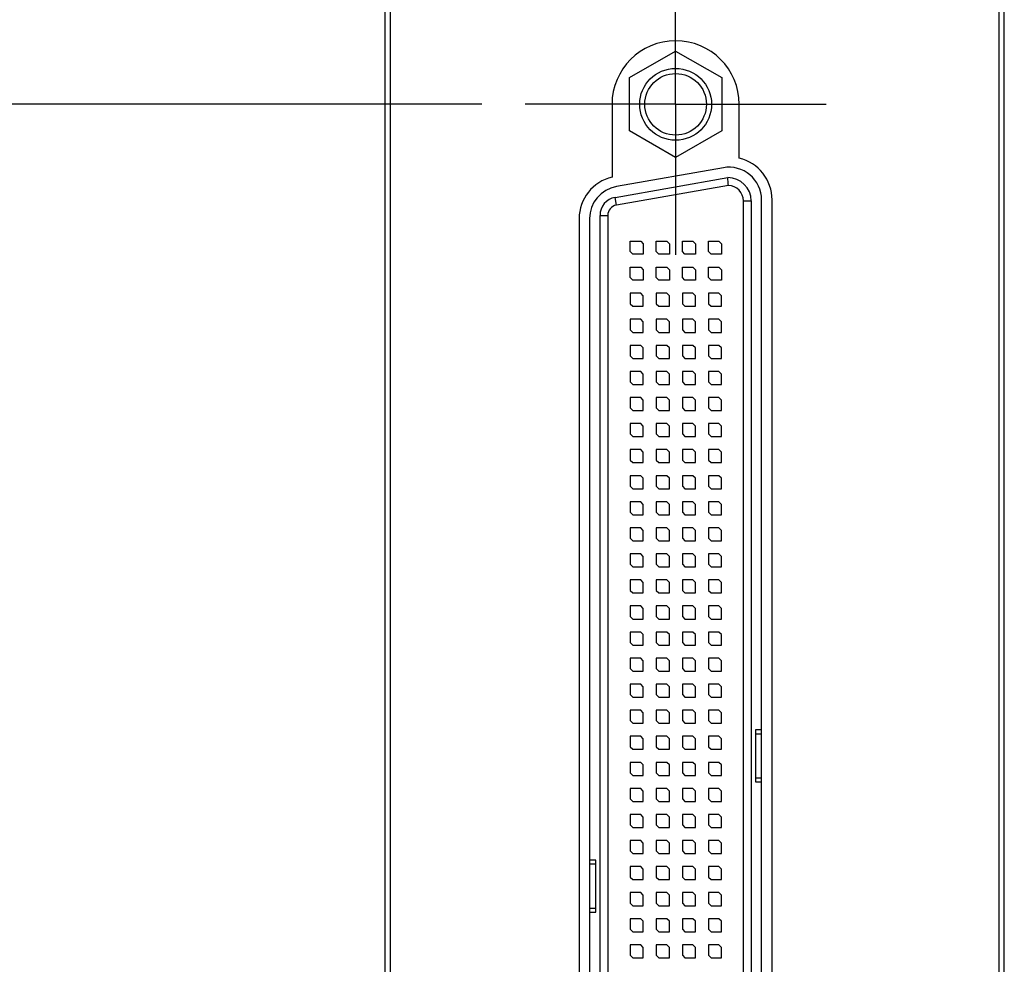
# Model space of a CAD drawing. Header units: inches. Extents: x 0.2 to 16.8, y 0.1 to 10.8.
# Tile 5 of 16: x 3.2 to 4.6, y 5.3 to 6.6. Entities that reach past the tile are written whole.
import ezdxf

# ---------------------------------------------------------------- set-up
doc = ezdxf.new("R2010")
doc.units = ezdxf.units.IN
doc.header["$LTSCALE"] = 0.935
doc.header["$MEASUREMENT"] = 0
doc.linetypes.add('CENTER', pattern=[0.6, 0.375, -0.075, 0.075, -0.075])
doc.layers.get('0').update_dxf_attribs({"linetype": 'CONTINUOUS'})
doc.layers.add('DEFAULT_1', color=7, linetype='CENTER')
doc.layers.add('DIMENSIONS', color=7, linetype='CONTINUOUS')
doc.styles.get("Standard").update_dxf_attribs({"font": 'txt', "width": 0.8})
doc.dimstyles.new('DIMSTYLE_1', dxfattribs={"dimtxt": 0.125, "dimasz": 0.18, "dimexe": 0.18, "dimexo": 0.0625, "dimgap": 0.09, "dimtad": 0, "dimtih": 1, "dimtoh": 1, "dimdec": 3, "dimlfac": 1.333333, "dimzin": 4, "dimdsep": 46, "dimtxsty": 'STANDARD', "dimblk": '_FILLED', "dimblk1": '_FILLED', "dimblk2": '_FILLED', "dimcen": 0.09, "dimadec": 0, "dimazin": 0, "dimtp": 0.005, "dimtm": 0.005, "dimtfac": 1, "dimtdec": 3, "dimtofl": 0, "dimtmove": 0, "dimatfit": 3, "dimldrblk": '_FILLED', "dimfxl": 1, "dimtolj": 1, "dimtzin": 4, "dimarcsym": 0})

# ---------------------------------------------------------------- blocks, each defined once
blk = doc.blocks.new('*D0')
at = {"layer": 'DIMENSIONS', "color": 2, "linetype": 'CONTINUOUS'}
blk.add_line((3.8496, 6.5186), (3.023, 6.5186), dxfattribs=at)
at = {"layer": 'DIMENSIONS', "color": 2, "linetype": 'CONTINUOUS', "width": 0.8}
for s, p in [('[', (2.2605, 6.4561)), (']', (2.8605, 6.4561)), ('1.856', (1.6355, 6.4561)), ('47.14', (2.3605, 6.4561)), ('-', (1.5355, 6.4561))]:
    blk.add_text(s, height=0.125, dxfattribs=at).set_placement(p)
blk = doc.blocks.new('_FILLED')
at = {"color": 0, "linetype": 'BYBLOCK'}
blk.add_solid([(0, 0), (-1, 0.1736), (-1, -0.1736)], dxfattribs=at)
blk = doc.blocks.new('*D2')
at = {"layer": 'DIMENSIONS', "color": 2, "linetype": 'CONTINUOUS'}
blk.add_line((3.8496, 4.2686), (2.9962, 4.2686), dxfattribs=at)
at = {"layer": 'DIMENSIONS', "color": 2, "linetype": 'CONTINUOUS', "width": 0.8}
for s, p in [('[', (2.1337, 4.2061)), (']', (2.8337, 4.2061)), ('4.856', (1.5087, 4.2061)), ('123.34', (2.2337, 4.2061)), ('-', (1.4087, 4.2061))]:
    blk.add_text(s, height=0.125, dxfattribs=at).set_placement(p)
blk = doc.blocks.new('*D3')
at = {"layer": 'DIMENSIONS', "color": 2, "linetype": 'CONTINUOUS'}
blk.add_line((3.691, 2.9822), (3.0195, 2.9822), dxfattribs=at)
at = {"layer": 'DIMENSIONS', "color": 2, "linetype": 'CONTINUOUS', "width": 0.8}
for s, p in [('2X -', (1.232, 2.9197)), ('6.571', (1.632, 2.9197)), ('[', (2.257, 2.9197)), ('166.9', (2.357, 2.9197)), (']', (2.857, 2.9197))]:
    blk.add_text(s, height=0.125, dxfattribs=at).set_placement(p)

msp = doc.modelspace()

# ---------------------------------------------------------------- linework, layer by layer
at = {"color": 7, "linetype": 'CONTINUOUS'}
for p, q in [((3.71048, 8.00124), (3.71048, 2.89224)), ((3.71798, 7.99224), (3.71798, 2.89974)), ((4.59398, 2.89974), (4.59398, 7.99224)), ((4.60148, 2.89224), (4.60148, 8.00124)), ((4.06217, 6.55692), (4.1286, 6.59528)), ((4.1286, 6.59528), (4.19504, 6.55692)), ((4.06217, 6.48021), (4.06217, 6.55692)), ((4.19504, 6.55692), (4.19504, 6.48021)), ((4.0371, 6.51857), (4.0371, 6.41387)), ((4.2201, 6.44099), (4.2201, 6.51857)), ((4.1286, 6.44185), (4.06217, 6.48021)), ((4.19504, 6.48021), (4.1286, 6.44185)), ((4.19734, 6.42732), (4.04359, 6.40021)), ((4.04154, 6.38462), (4.2036, 6.41319)), ((4.23735, 6.37944), (4.23735, 4.40769)), ((4.25235, 4.40598), (4.25235, 6.38115)), ((4.26735, 4.40597), (4.26735, 6.38116)), ((3.98985, 6.35404), (3.98985, 4.43309)), ((4.00485, 6.35404), (4.00485, 4.43309)), ((4.01985, 4.42837), (4.01985, 6.35876)), ((4.06335, 6.30669), (4.06335, 6.32169)), ((4.06335, 6.32169), (4.07835, 6.32169)), ((4.07835, 6.32169), (4.0821, 6.31794)), ((4.0821, 6.31794), (4.0821, 6.30294)), ((4.10085, 6.30669), (4.10085, 6.32169)), ((4.10085, 6.32169), (4.11585, 6.32169)), ((4.11585, 6.32169), (4.1196, 6.31794)), ((4.1196, 6.31794), (4.1196, 6.30294)), ((4.13835, 6.30669), (4.13835, 6.32169)), ((4.13835, 6.32169), (4.15335, 6.32169)), ((4.15335, 6.32169), (4.1571, 6.31794)), ((4.1571, 6.31794), (4.1571, 6.30294)), ((4.17585, 6.30669), (4.17585, 6.32169)), ((4.17585, 6.32169), (4.19085, 6.32169)), ((4.19085, 6.32169), (4.1946, 6.31794)), ((4.1946, 6.31794), (4.1946, 6.30294)), ((4.0671, 6.30294), (4.06335, 6.30669)), ((4.1046, 6.30294), (4.10085, 6.30669)), ((4.1421, 6.30294), (4.13835, 6.30669)), ((4.1796, 6.30294), (4.17585, 6.30669)), ((4.0821, 6.30294), (4.0671, 6.30294)), ((4.1196, 6.30294), (4.1046, 6.30294)), ((4.1571, 6.30294), (4.1421, 6.30294)), ((4.1946, 6.30294), (4.1796, 6.30294)), ((4.06335, 6.26919), (4.06335, 6.28419)), ((4.06335, 6.28419), (4.07835, 6.28419)), ((4.07835, 6.28419), (4.0821, 6.28044)), ((4.0821, 6.28044), (4.0821, 6.26544)), ((4.10085, 6.26919), (4.10085, 6.28419)), ((4.10085, 6.28419), (4.11585, 6.28419)), ((4.11585, 6.28419), (4.1196, 6.28044)), ((4.1196, 6.28044), (4.1196, 6.26544)), ((4.13835, 6.26919), (4.13835, 6.28419)), ((4.13835, 6.28419), (4.15335, 6.28419)), ((4.15335, 6.28419), (4.1571, 6.28044)), ((4.1571, 6.28044), (4.1571, 6.26544)), ((4.17585, 6.26919), (4.17585, 6.28419)), ((4.17585, 6.28419), (4.19085, 6.28419)), ((4.19085, 6.28419), (4.1946, 6.28044)), ((4.1946, 6.28044), (4.1946, 6.26544)), ((4.0671, 6.26544), (4.06335, 6.26919)), ((4.0821, 6.26544), (4.0671, 6.26544)), ((4.1046, 6.26544), (4.10085, 6.26919)), ((4.1196, 6.26544), (4.1046, 6.26544)), ((4.1421, 6.26544), (4.13835, 6.26919)), ((4.1571, 6.26544), (4.1421, 6.26544)), ((4.1796, 6.26544), (4.17585, 6.26919)), ((4.1946, 6.26544), (4.1796, 6.26544)), ((4.06335, 6.24669), (4.06335, 6.23169)), ((4.07835, 6.24669), (4.06335, 6.24669)), ((4.0821, 6.24294), (4.07835, 6.24669)), ((4.0821, 6.22794), (4.0821, 6.24294)), ((4.10085, 6.24669), (4.10085, 6.23169)), ((4.11585, 6.24669), (4.10085, 6.24669)), ((4.1196, 6.24294), (4.11585, 6.24669)), ((4.1196, 6.22794), (4.1196, 6.24294)), ((4.13835, 6.24669), (4.13835, 6.23169)), ((4.15335, 6.24669), (4.13835, 6.24669)), ((4.1571, 6.24294), (4.15335, 6.24669)), ((4.1571, 6.22794), (4.1571, 6.24294)), ((4.17585, 6.24669), (4.17585, 6.23169)), ((4.19085, 6.24669), (4.17585, 6.24669)), ((4.1946, 6.24294), (4.19085, 6.24669)), ((4.1946, 6.22794), (4.1946, 6.24294)), ((4.06335, 6.23169), (4.0671, 6.22794)), ((4.0671, 6.22794), (4.0821, 6.22794)), ((4.10085, 6.23169), (4.1046, 6.22794)), ((4.1046, 6.22794), (4.1196, 6.22794)), ((4.13835, 6.23169), (4.1421, 6.22794)), ((4.1421, 6.22794), (4.1571, 6.22794)), ((4.17585, 6.23169), (4.1796, 6.22794)), ((4.1796, 6.22794), (4.1946, 6.22794)), ((4.06335, 6.20919), (4.06335, 6.19419)), ((4.07835, 6.20919), (4.06335, 6.20919)), ((4.0821, 6.20544), (4.07835, 6.20919)), ((4.0821, 6.19044), (4.0821, 6.20544)), ((4.10085, 6.20919), (4.10085, 6.19419)), ((4.11585, 6.20919), (4.10085, 6.20919)), ((4.1196, 6.20544), (4.11585, 6.20919)), ((4.1196, 6.19044), (4.1196, 6.20544)), ((4.13835, 6.20919), (4.13835, 6.19419)), ((4.15335, 6.20919), (4.13835, 6.20919)), ((4.1571, 6.20544), (4.15335, 6.20919)), ((4.1571, 6.19044), (4.1571, 6.20544)), ((4.17585, 6.20919), (4.17585, 6.19419)), ((4.19085, 6.20919), (4.17585, 6.20919)), ((4.1946, 6.20544), (4.19085, 6.20919)), ((4.1946, 6.19044), (4.1946, 6.20544)), ((4.06335, 6.19419), (4.0671, 6.19044)), ((4.0671, 6.19044), (4.0821, 6.19044)), ((4.10085, 6.19419), (4.1046, 6.19044)), ((4.1046, 6.19044), (4.1196, 6.19044)), ((4.13835, 6.19419), (4.1421, 6.19044)), ((4.1421, 6.19044), (4.1571, 6.19044)), ((4.17585, 6.19419), (4.1796, 6.19044)), ((4.1796, 6.19044), (4.1946, 6.19044)), ((4.06335, 6.17169), (4.06335, 6.15669)), ((4.07835, 6.17169), (4.06335, 6.17169)), ((4.0821, 6.16794), (4.07835, 6.17169)), ((4.0821, 6.15294), (4.0821, 6.16794)), ((4.10085, 6.17169), (4.10085, 6.15669)), ((4.11585, 6.17169), (4.10085, 6.17169)), ((4.1196, 6.16794), (4.11585, 6.17169)), ((4.1196, 6.15294), (4.1196, 6.16794)), ((4.13835, 6.17169), (4.13835, 6.15669)), ((4.15335, 6.17169), (4.13835, 6.17169)), ((4.1571, 6.16794), (4.15335, 6.17169)), ((4.1571, 6.15294), (4.1571, 6.16794)), ((4.17585, 6.17169), (4.17585, 6.15669)), ((4.19085, 6.17169), (4.17585, 6.17169)), ((4.1946, 6.16794), (4.19085, 6.17169)), ((4.1946, 6.15294), (4.1946, 6.16794)), ((4.06335, 6.15669), (4.0671, 6.15294)), ((4.0671, 6.15294), (4.0821, 6.15294)), ((4.10085, 6.15669), (4.1046, 6.15294)), ((4.1046, 6.15294), (4.1196, 6.15294)), ((4.13835, 6.15669), (4.1421, 6.15294)), ((4.1421, 6.15294), (4.1571, 6.15294)), ((4.17585, 6.15669), (4.1796, 6.15294)), ((4.1796, 6.15294), (4.1946, 6.15294)), ((4.06335, 6.13419), (4.06335, 6.11919)), ((4.07835, 6.13419), (4.06335, 6.13419)), ((4.0821, 6.13044), (4.07835, 6.13419)), ((4.10085, 6.13419), (4.10085, 6.11919)), ((4.11585, 6.13419), (4.10085, 6.13419)), ((4.1196, 6.13044), (4.11585, 6.13419)), ((4.13835, 6.13419), (4.13835, 6.11919)), ((4.15335, 6.13419), (4.13835, 6.13419)), ((4.1571, 6.13044), (4.15335, 6.13419)), ((4.17585, 6.13419), (4.17585, 6.11919)), ((4.19085, 6.13419), (4.17585, 6.13419)), ((4.1946, 6.13044), (4.19085, 6.13419)), ((4.0821, 6.11544), (4.0821, 6.13044)), ((4.1196, 6.11544), (4.1196, 6.13044)), ((4.1571, 6.11544), (4.1571, 6.13044)), ((4.1946, 6.11544), (4.1946, 6.13044)), ((4.06335, 6.11919), (4.0671, 6.11544)), ((4.0671, 6.11544), (4.0821, 6.11544)), ((4.10085, 6.11919), (4.1046, 6.11544)), ((4.1046, 6.11544), (4.1196, 6.11544)), ((4.13835, 6.11919), (4.1421, 6.11544)), ((4.1421, 6.11544), (4.1571, 6.11544)), ((4.17585, 6.11919), (4.1796, 6.11544)), ((4.1796, 6.11544), (4.1946, 6.11544)), ((4.06335, 6.09669), (4.06335, 6.08169)), ((4.07835, 6.09669), (4.06335, 6.09669)), ((4.0821, 6.09294), (4.07835, 6.09669)), ((4.0821, 6.07794), (4.0821, 6.09294)), ((4.10085, 6.09669), (4.10085, 6.08169)), ((4.11585, 6.09669), (4.10085, 6.09669)), ((4.1196, 6.09294), (4.11585, 6.09669)), ((4.1196, 6.07794), (4.1196, 6.09294)), ((4.13835, 6.09669), (4.13835, 6.08169)), ((4.15335, 6.09669), (4.13835, 6.09669)), ((4.1571, 6.09294), (4.15335, 6.09669)), ((4.1571, 6.07794), (4.1571, 6.09294)), ((4.17585, 6.09669), (4.17585, 6.08169)), ((4.19085, 6.09669), (4.17585, 6.09669)), ((4.1946, 6.09294), (4.19085, 6.09669)), ((4.1946, 6.07794), (4.1946, 6.09294)), ((4.06335, 6.08169), (4.0671, 6.07794)), ((4.0671, 6.07794), (4.0821, 6.07794)), ((4.10085, 6.08169), (4.1046, 6.07794)), ((4.1046, 6.07794), (4.1196, 6.07794)), ((4.13835, 6.08169), (4.1421, 6.07794)), ((4.1421, 6.07794), (4.1571, 6.07794)), ((4.17585, 6.08169), (4.1796, 6.07794)), ((4.1796, 6.07794), (4.1946, 6.07794)), ((4.06335, 6.05919), (4.06335, 6.04419)), ((4.07835, 6.05919), (4.06335, 6.05919)), ((4.0821, 6.05544), (4.07835, 6.05919)), ((4.0821, 6.04044), (4.0821, 6.05544)), ((4.10085, 6.05919), (4.10085, 6.04419)), ((4.11585, 6.05919), (4.10085, 6.05919)), ((4.1196, 6.05544), (4.11585, 6.05919)), ((4.1196, 6.04044), (4.1196, 6.05544)), ((4.13835, 6.05919), (4.13835, 6.04419)), ((4.15335, 6.05919), (4.13835, 6.05919)), ((4.1571, 6.05544), (4.15335, 6.05919)), ((4.1571, 6.04044), (4.1571, 6.05544)), ((4.17585, 6.05919), (4.17585, 6.04419)), ((4.19085, 6.05919), (4.17585, 6.05919)), ((4.1946, 6.05544), (4.19085, 6.05919)), ((4.1946, 6.04044), (4.1946, 6.05544)), ((4.06335, 6.04419), (4.0671, 6.04044)), ((4.0671, 6.04044), (4.0821, 6.04044)), ((4.10085, 6.04419), (4.1046, 6.04044)), ((4.1046, 6.04044), (4.1196, 6.04044)), ((4.13835, 6.04419), (4.1421, 6.04044)), ((4.1421, 6.04044), (4.1571, 6.04044)), ((4.17585, 6.04419), (4.1796, 6.04044)), ((4.1796, 6.04044), (4.1946, 6.04044)), ((4.06335, 6.02169), (4.06335, 6.00669)), ((4.07835, 6.02169), (4.06335, 6.02169)), ((4.0821, 6.01794), (4.07835, 6.02169)), ((4.10085, 6.02169), (4.10085, 6.00669)), ((4.11585, 6.02169), (4.10085, 6.02169)), ((4.1196, 6.01794), (4.11585, 6.02169)), ((4.13835, 6.02169), (4.13835, 6.00669)), ((4.15335, 6.02169), (4.13835, 6.02169)), ((4.1571, 6.01794), (4.15335, 6.02169)), ((4.17585, 6.02169), (4.17585, 6.00669)), ((4.19085, 6.02169), (4.17585, 6.02169)), ((4.1946, 6.01794), (4.19085, 6.02169)), ((4.06335, 6.00669), (4.0671, 6.00294)), ((4.0821, 6.00294), (4.0821, 6.01794)), ((4.10085, 6.00669), (4.1046, 6.00294)), ((4.1196, 6.00294), (4.1196, 6.01794)), ((4.13835, 6.00669), (4.1421, 6.00294)), ((4.1571, 6.00294), (4.1571, 6.01794)), ((4.17585, 6.00669), (4.1796, 6.00294)), ((4.1946, 6.00294), (4.1946, 6.01794)), ((4.0671, 6.00294), (4.0821, 6.00294)), ((4.1046, 6.00294), (4.1196, 6.00294)), ((4.1421, 6.00294), (4.1571, 6.00294)), ((4.1796, 6.00294), (4.1946, 6.00294)), ((4.06335, 5.98419), (4.06335, 5.96919)), ((4.07835, 5.98419), (4.06335, 5.98419)), ((4.0821, 5.98044), (4.07835, 5.98419)), ((4.0821, 5.96544), (4.0821, 5.98044)), ((4.10085, 5.98419), (4.10085, 5.96919)), ((4.11585, 5.98419), (4.10085, 5.98419)), ((4.1196, 5.98044), (4.11585, 5.98419)), ((4.1196, 5.96544), (4.1196, 5.98044)), ((4.13835, 5.98419), (4.13835, 5.96919)), ((4.15335, 5.98419), (4.13835, 5.98419)), ((4.1571, 5.98044), (4.15335, 5.98419)), ((4.1571, 5.96544), (4.1571, 5.98044)), ((4.17585, 5.98419), (4.17585, 5.96919)), ((4.19085, 5.98419), (4.17585, 5.98419)), ((4.1946, 5.98044), (4.19085, 5.98419)), ((4.1946, 5.96544), (4.1946, 5.98044)), ((4.06335, 5.96919), (4.0671, 5.96544)), ((4.0671, 5.96544), (4.0821, 5.96544)), ((4.10085, 5.96919), (4.1046, 5.96544)), ((4.1046, 5.96544), (4.1196, 5.96544)), ((4.13835, 5.96919), (4.1421, 5.96544)), ((4.1421, 5.96544), (4.1571, 5.96544)), ((4.17585, 5.96919), (4.1796, 5.96544)), ((4.1796, 5.96544), (4.1946, 5.96544)), ((4.06335, 5.94669), (4.06335, 5.93169)), ((4.07835, 5.94669), (4.06335, 5.94669)), ((4.0821, 5.94294), (4.07835, 5.94669)), ((4.0821, 5.92794), (4.0821, 5.94294)), ((4.10085, 5.94669), (4.10085, 5.93169)), ((4.11585, 5.94669), (4.10085, 5.94669)), ((4.1196, 5.94294), (4.11585, 5.94669)), ((4.1196, 5.92794), (4.1196, 5.94294)), ((4.13835, 5.94669), (4.13835, 5.93169)), ((4.15335, 5.94669), (4.13835, 5.94669)), ((4.1571, 5.94294), (4.15335, 5.94669)), ((4.1571, 5.92794), (4.1571, 5.94294)), ((4.17585, 5.94669), (4.17585, 5.93169)), ((4.19085, 5.94669), (4.17585, 5.94669)), ((4.1946, 5.94294), (4.19085, 5.94669)), ((4.1946, 5.92794), (4.1946, 5.94294)), ((4.06335, 5.93169), (4.0671, 5.92794)), ((4.0671, 5.92794), (4.0821, 5.92794)), ((4.10085, 5.93169), (4.1046, 5.92794)), ((4.1046, 5.92794), (4.1196, 5.92794)), ((4.13835, 5.93169), (4.1421, 5.92794)), ((4.1421, 5.92794), (4.1571, 5.92794)), ((4.17585, 5.93169), (4.1796, 5.92794)), ((4.1796, 5.92794), (4.1946, 5.92794)), ((4.06335, 5.90919), (4.06335, 5.89419)), ((4.07835, 5.90919), (4.06335, 5.90919)), ((4.0821, 5.90544), (4.07835, 5.90919)), ((4.10085, 5.90919), (4.10085, 5.89419)), ((4.11585, 5.90919), (4.10085, 5.90919)), ((4.1196, 5.90544), (4.11585, 5.90919)), ((4.13835, 5.90919), (4.13835, 5.89419)), ((4.15335, 5.90919), (4.13835, 5.90919)), ((4.1571, 5.90544), (4.15335, 5.90919)), ((4.17585, 5.90919), (4.17585, 5.89419)), ((4.19085, 5.90919), (4.17585, 5.90919)), ((4.1946, 5.90544), (4.19085, 5.90919)), ((4.06335, 5.89419), (4.0671, 5.89044)), ((4.0821, 5.89044), (4.0821, 5.90544)), ((4.10085, 5.89419), (4.1046, 5.89044)), ((4.1196, 5.89044), (4.1196, 5.90544)), ((4.13835, 5.89419), (4.1421, 5.89044)), ((4.1571, 5.89044), (4.1571, 5.90544)), ((4.17585, 5.89419), (4.1796, 5.89044)), ((4.1946, 5.89044), (4.1946, 5.90544)), ((4.0671, 5.89044), (4.0821, 5.89044)), ((4.1046, 5.89044), (4.1196, 5.89044)), ((4.1421, 5.89044), (4.1571, 5.89044)), ((4.1796, 5.89044), (4.1946, 5.89044)), ((4.06335, 5.87169), (4.06335, 5.85669)), ((4.07835, 5.87169), (4.06335, 5.87169)), ((4.0821, 5.86794), (4.07835, 5.87169)), ((4.0821, 5.85294), (4.0821, 5.86794)), ((4.10085, 5.87169), (4.10085, 5.85669)), ((4.11585, 5.87169), (4.10085, 5.87169)), ((4.1196, 5.86794), (4.11585, 5.87169)), ((4.1196, 5.85294), (4.1196, 5.86794)), ((4.13835, 5.87169), (4.13835, 5.85669)), ((4.15335, 5.87169), (4.13835, 5.87169)), ((4.1571, 5.86794), (4.15335, 5.87169)), ((4.1571, 5.85294), (4.1571, 5.86794)), ((4.17585, 5.87169), (4.17585, 5.85669)), ((4.19085, 5.87169), (4.17585, 5.87169)), ((4.1946, 5.86794), (4.19085, 5.87169)), ((4.1946, 5.85294), (4.1946, 5.86794)), ((4.06335, 5.85669), (4.0671, 5.85294)), ((4.0671, 5.85294), (4.0821, 5.85294)), ((4.10085, 5.85669), (4.1046, 5.85294)), ((4.1046, 5.85294), (4.1196, 5.85294)), ((4.13835, 5.85669), (4.1421, 5.85294)), ((4.1421, 5.85294), (4.1571, 5.85294)), ((4.17585, 5.85669), (4.1796, 5.85294)), ((4.1796, 5.85294), (4.1946, 5.85294)), ((4.06335, 5.83419), (4.06335, 5.81919)), ((4.07835, 5.83419), (4.06335, 5.83419)), ((4.0821, 5.83044), (4.07835, 5.83419)), ((4.0821, 5.81544), (4.0821, 5.83044)), ((4.10085, 5.83419), (4.10085, 5.81919)), ((4.11585, 5.83419), (4.10085, 5.83419)), ((4.1196, 5.83044), (4.11585, 5.83419)), ((4.1196, 5.81544), (4.1196, 5.83044)), ((4.13835, 5.83419), (4.13835, 5.81919)), ((4.15335, 5.83419), (4.13835, 5.83419)), ((4.1571, 5.83044), (4.15335, 5.83419)), ((4.1571, 5.81544), (4.1571, 5.83044)), ((4.17585, 5.83419), (4.17585, 5.81919)), ((4.19085, 5.83419), (4.17585, 5.83419)), ((4.1946, 5.83044), (4.19085, 5.83419)), ((4.1946, 5.81544), (4.1946, 5.83044)), ((4.06335, 5.81919), (4.0671, 5.81544)), ((4.0671, 5.81544), (4.0821, 5.81544)), ((4.10085, 5.81919), (4.1046, 5.81544)), ((4.1046, 5.81544), (4.1196, 5.81544)), ((4.13835, 5.81919), (4.1421, 5.81544)), ((4.1421, 5.81544), (4.1571, 5.81544)), ((4.17585, 5.81919), (4.1796, 5.81544)), ((4.1796, 5.81544), (4.1946, 5.81544)), ((4.06335, 5.79669), (4.06335, 5.78169)), ((4.07835, 5.79669), (4.06335, 5.79669)), ((4.0821, 5.79294), (4.07835, 5.79669)), ((4.10085, 5.79669), (4.10085, 5.78169)), ((4.11585, 5.79669), (4.10085, 5.79669)), ((4.1196, 5.79294), (4.11585, 5.79669)), ((4.13835, 5.79669), (4.13835, 5.78169)), ((4.15335, 5.79669), (4.13835, 5.79669)), ((4.1571, 5.79294), (4.15335, 5.79669)), ((4.17585, 5.79669), (4.17585, 5.78169)), ((4.19085, 5.79669), (4.17585, 5.79669)), ((4.1946, 5.79294), (4.19085, 5.79669)), ((4.06335, 5.78169), (4.0671, 5.77794)), ((4.0821, 5.77794), (4.0821, 5.79294)), ((4.10085, 5.78169), (4.1046, 5.77794)), ((4.1196, 5.77794), (4.1196, 5.79294)), ((4.13835, 5.78169), (4.1421, 5.77794)), ((4.1571, 5.77794), (4.1571, 5.79294)), ((4.17585, 5.78169), (4.1796, 5.77794)), ((4.1946, 5.77794), (4.1946, 5.79294)), ((4.0671, 5.77794), (4.0821, 5.77794)), ((4.1046, 5.77794), (4.1196, 5.77794)), ((4.1421, 5.77794), (4.1571, 5.77794)), ((4.1796, 5.77794), (4.1946, 5.77794)), ((4.06335, 5.75919), (4.06335, 5.74419)), ((4.07835, 5.75919), (4.06335, 5.75919)), ((4.0821, 5.75544), (4.07835, 5.75919)), ((4.0821, 5.74044), (4.0821, 5.75544)), ((4.10085, 5.75919), (4.10085, 5.74419)), ((4.11585, 5.75919), (4.10085, 5.75919)), ((4.1196, 5.75544), (4.11585, 5.75919)), ((4.1196, 5.74044), (4.1196, 5.75544)), ((4.13835, 5.75919), (4.13835, 5.74419)), ((4.15335, 5.75919), (4.13835, 5.75919)), ((4.1571, 5.75544), (4.15335, 5.75919)), ((4.1571, 5.74044), (4.1571, 5.75544)), ((4.17585, 5.75919), (4.17585, 5.74419)), ((4.19085, 5.75919), (4.17585, 5.75919)), ((4.1946, 5.75544), (4.19085, 5.75919)), ((4.1946, 5.74044), (4.1946, 5.75544)), ((4.06335, 5.74419), (4.0671, 5.74044)), ((4.0671, 5.74044), (4.0821, 5.74044)), ((4.10085, 5.74419), (4.1046, 5.74044)), ((4.1046, 5.74044), (4.1196, 5.74044)), ((4.13835, 5.74419), (4.1421, 5.74044)), ((4.1421, 5.74044), (4.1571, 5.74044)), ((4.17585, 5.74419), (4.1796, 5.74044)), ((4.1796, 5.74044), (4.1946, 5.74044)), ((4.06335, 5.72169), (4.06335, 5.70669)), ((4.07835, 5.72169), (4.06335, 5.72169)), ((4.0821, 5.71794), (4.07835, 5.72169)), ((4.0821, 5.70294), (4.0821, 5.71794)), ((4.10085, 5.72169), (4.10085, 5.70669)), ((4.11585, 5.72169), (4.10085, 5.72169)), ((4.1196, 5.71794), (4.11585, 5.72169)), ((4.1196, 5.70294), (4.1196, 5.71794)), ((4.13835, 5.72169), (4.13835, 5.70669)), ((4.15335, 5.72169), (4.13835, 5.72169)), ((4.1571, 5.71794), (4.15335, 5.72169)), ((4.1571, 5.70294), (4.1571, 5.71794)), ((4.17585, 5.72169), (4.17585, 5.70669)), ((4.19085, 5.72169), (4.17585, 5.72169)), ((4.1946, 5.71794), (4.19085, 5.72169)), ((4.1946, 5.70294), (4.1946, 5.71794)), ((4.06335, 5.70669), (4.0671, 5.70294)), ((4.0671, 5.70294), (4.0821, 5.70294)), ((4.10085, 5.70669), (4.1046, 5.70294)), ((4.1046, 5.70294), (4.1196, 5.70294)), ((4.13835, 5.70669), (4.1421, 5.70294)), ((4.1421, 5.70294), (4.1571, 5.70294)), ((4.17585, 5.70669), (4.1796, 5.70294)), ((4.1796, 5.70294), (4.1946, 5.70294)), ((4.06335, 5.68419), (4.06335, 5.66919)), ((4.07835, 5.68419), (4.06335, 5.68419)), ((4.0821, 5.68044), (4.07835, 5.68419)), ((4.0821, 5.66544), (4.0821, 5.68044)), ((4.10085, 5.68419), (4.10085, 5.66919)), ((4.11585, 5.68419), (4.10085, 5.68419)), ((4.1196, 5.68044), (4.11585, 5.68419)), ((4.1196, 5.66544), (4.1196, 5.68044)), ((4.13835, 5.68419), (4.13835, 5.66919)), ((4.15335, 5.68419), (4.13835, 5.68419)), ((4.1571, 5.68044), (4.15335, 5.68419)), ((4.1571, 5.66544), (4.1571, 5.68044)), ((4.17585, 5.68419), (4.17585, 5.66919)), ((4.19085, 5.68419), (4.17585, 5.68419)), ((4.1946, 5.68044), (4.19085, 5.68419)), ((4.1946, 5.66544), (4.1946, 5.68044)), ((4.06335, 5.66919), (4.0671, 5.66544)), ((4.10085, 5.66919), (4.1046, 5.66544)), ((4.13835, 5.66919), (4.1421, 5.66544)), ((4.17585, 5.66919), (4.1796, 5.66544)), ((4.0671, 5.66544), (4.0821, 5.66544)), ((4.1046, 5.66544), (4.1196, 5.66544)), ((4.1421, 5.66544), (4.1571, 5.66544)), ((4.1796, 5.66544), (4.1946, 5.66544)), ((4.06335, 5.64669), (4.06335, 5.63169)), ((4.07835, 5.64669), (4.06335, 5.64669)), ((4.0821, 5.64294), (4.07835, 5.64669)), ((4.0821, 5.62794), (4.0821, 5.64294)), ((4.10085, 5.64669), (4.10085, 5.63169)), ((4.11585, 5.64669), (4.10085, 5.64669)), ((4.1196, 5.64294), (4.11585, 5.64669)), ((4.1196, 5.62794), (4.1196, 5.64294)), ((4.13835, 5.64669), (4.13835, 5.63169)), ((4.15335, 5.64669), (4.13835, 5.64669)), ((4.1571, 5.64294), (4.15335, 5.64669)), ((4.1571, 5.62794), (4.1571, 5.64294)), ((4.17585, 5.64669), (4.17585, 5.63169)), ((4.19085, 5.64669), (4.17585, 5.64669)), ((4.1946, 5.64294), (4.19085, 5.64669)), ((4.1946, 5.62794), (4.1946, 5.64294)), ((4.06335, 5.63169), (4.0671, 5.62794)), ((4.0671, 5.62794), (4.0821, 5.62794)), ((4.10085, 5.63169), (4.1046, 5.62794)), ((4.1046, 5.62794), (4.1196, 5.62794)), ((4.13835, 5.63169), (4.1421, 5.62794)), ((4.1421, 5.62794), (4.1571, 5.62794)), ((4.17585, 5.63169), (4.1796, 5.62794)), ((4.1796, 5.62794), (4.1946, 5.62794)), ((4.24335, 5.61857), (4.24335, 5.61294)), ((4.25235, 5.61857), (4.24335, 5.61857)), ((4.24335, 5.61294), (4.25235, 5.61294)), ((4.06335, 5.60919), (4.06335, 5.59419)), ((4.07835, 5.60919), (4.06335, 5.60919)), ((4.0821, 5.60544), (4.07835, 5.60919)), ((4.0821, 5.59044), (4.0821, 5.60544)), ((4.10085, 5.60919), (4.10085, 5.59419)), ((4.11585, 5.60919), (4.10085, 5.60919)), ((4.1196, 5.60544), (4.11585, 5.60919)), ((4.1196, 5.59044), (4.1196, 5.60544)), ((4.13835, 5.60919), (4.13835, 5.59419)), ((4.15335, 5.60919), (4.13835, 5.60919)), ((4.1571, 5.60544), (4.15335, 5.60919)), ((4.1571, 5.59044), (4.1571, 5.60544)), ((4.17585, 5.60919), (4.17585, 5.59419)), ((4.19085, 5.60919), (4.17585, 5.60919)), ((4.1946, 5.60544), (4.19085, 5.60919)), ((4.1946, 5.59044), (4.1946, 5.60544)), ((4.06335, 5.59419), (4.0671, 5.59044)), ((4.0671, 5.59044), (4.0821, 5.59044)), ((4.10085, 5.59419), (4.1046, 5.59044)), ((4.1046, 5.59044), (4.1196, 5.59044)), ((4.13835, 5.59419), (4.1421, 5.59044)), ((4.1421, 5.59044), (4.1571, 5.59044)), ((4.17585, 5.59419), (4.1796, 5.59044)), ((4.1796, 5.59044), (4.1946, 5.59044)), ((4.06335, 5.57169), (4.06335, 5.55669)), ((4.07835, 5.57169), (4.06335, 5.57169)), ((4.0821, 5.56794), (4.07835, 5.57169)), ((4.0821, 5.55294), (4.0821, 5.56794)), ((4.10085, 5.57169), (4.10085, 5.55669)), ((4.11585, 5.57169), (4.10085, 5.57169)), ((4.1196, 5.56794), (4.11585, 5.57169)), ((4.1196, 5.55294), (4.1196, 5.56794)), ((4.13835, 5.57169), (4.13835, 5.55669)), ((4.15335, 5.57169), (4.13835, 5.57169)), ((4.1571, 5.56794), (4.15335, 5.57169)), ((4.1571, 5.55294), (4.1571, 5.56794)), ((4.17585, 5.57169), (4.17585, 5.55669)), ((4.19085, 5.57169), (4.17585, 5.57169)), ((4.1946, 5.56794), (4.19085, 5.57169)), ((4.1946, 5.55294), (4.1946, 5.56794)), ((4.06335, 5.55669), (4.0671, 5.55294)), ((4.0671, 5.55294), (4.0821, 5.55294)), ((4.10085, 5.55669), (4.1046, 5.55294)), ((4.1046, 5.55294), (4.1196, 5.55294)), ((4.13835, 5.55669), (4.1421, 5.55294)), ((4.1421, 5.55294), (4.1571, 5.55294)), ((4.17585, 5.55669), (4.1796, 5.55294)), ((4.1796, 5.55294), (4.1946, 5.55294)), ((4.24335, 5.54919), (4.24335, 5.54357)), ((4.24335, 5.54919), (4.25235, 5.54919)), ((4.24335, 5.54357), (4.25235, 5.54357)), ((4.06335, 5.53419), (4.06335, 5.51919)), ((4.07835, 5.53419), (4.06335, 5.53419)), ((4.0821, 5.53044), (4.07835, 5.53419)), ((4.0821, 5.51544), (4.0821, 5.53044)), ((4.10085, 5.53419), (4.10085, 5.51919)), ((4.11585, 5.53419), (4.10085, 5.53419)), ((4.1196, 5.53044), (4.11585, 5.53419)), ((4.1196, 5.51544), (4.1196, 5.53044)), ((4.13835, 5.53419), (4.13835, 5.51919)), ((4.15335, 5.53419), (4.13835, 5.53419)), ((4.1571, 5.53044), (4.15335, 5.53419)), ((4.1571, 5.51544), (4.1571, 5.53044)), ((4.17585, 5.53419), (4.17585, 5.51919)), ((4.19085, 5.53419), (4.17585, 5.53419)), ((4.1946, 5.53044), (4.19085, 5.53419)), ((4.1946, 5.51544), (4.1946, 5.53044)), ((4.06335, 5.51919), (4.0671, 5.51544)), ((4.0671, 5.51544), (4.0821, 5.51544)), ((4.10085, 5.51919), (4.1046, 5.51544)), ((4.1046, 5.51544), (4.1196, 5.51544)), ((4.13835, 5.51919), (4.1421, 5.51544)), ((4.1421, 5.51544), (4.1571, 5.51544)), ((4.17585, 5.51919), (4.1796, 5.51544)), ((4.1796, 5.51544), (4.1946, 5.51544)), ((4.06335, 5.49669), (4.06335, 5.48169)), ((4.07835, 5.49669), (4.06335, 5.49669)), ((4.0821, 5.49294), (4.07835, 5.49669)), ((4.10085, 5.49669), (4.10085, 5.48169)), ((4.11585, 5.49669), (4.10085, 5.49669)), ((4.1196, 5.49294), (4.11585, 5.49669)), ((4.13835, 5.49669), (4.13835, 5.48169)), ((4.15335, 5.49669), (4.13835, 5.49669)), ((4.1571, 5.49294), (4.15335, 5.49669)), ((4.17585, 5.49669), (4.17585, 5.48169)), ((4.19085, 5.49669), (4.17585, 5.49669)), ((4.1946, 5.49294), (4.19085, 5.49669)), ((4.0821, 5.47794), (4.0821, 5.49294)), ((4.1196, 5.47794), (4.1196, 5.49294)), ((4.1571, 5.47794), (4.1571, 5.49294)), ((4.1946, 5.47794), (4.1946, 5.49294)), ((4.06335, 5.48169), (4.0671, 5.47794)), ((4.0671, 5.47794), (4.0821, 5.47794)), ((4.10085, 5.48169), (4.1046, 5.47794)), ((4.1046, 5.47794), (4.1196, 5.47794)), ((4.13835, 5.48169), (4.1421, 5.47794)), ((4.1421, 5.47794), (4.1571, 5.47794)), ((4.17585, 5.48169), (4.1796, 5.47794)), ((4.1796, 5.47794), (4.1946, 5.47794)), ((4.06335, 5.45919), (4.06335, 5.44419)), ((4.07835, 5.45919), (4.06335, 5.45919)), ((4.0821, 5.45544), (4.07835, 5.45919)), ((4.0821, 5.44044), (4.0821, 5.45544)), ((4.10085, 5.45919), (4.10085, 5.44419)), ((4.11585, 5.45919), (4.10085, 5.45919)), ((4.1196, 5.45544), (4.11585, 5.45919)), ((4.1196, 5.44044), (4.1196, 5.45544)), ((4.13835, 5.45919), (4.13835, 5.44419)), ((4.15335, 5.45919), (4.13835, 5.45919)), ((4.1571, 5.45544), (4.15335, 5.45919)), ((4.1571, 5.44044), (4.1571, 5.45544)), ((4.17585, 5.45919), (4.17585, 5.44419)), ((4.19085, 5.45919), (4.17585, 5.45919)), ((4.1946, 5.45544), (4.19085, 5.45919)), ((4.1946, 5.44044), (4.1946, 5.45544)), ((4.06335, 5.44419), (4.0671, 5.44044)), ((4.0671, 5.44044), (4.0821, 5.44044)), ((4.10085, 5.44419), (4.1046, 5.44044)), ((4.1046, 5.44044), (4.1196, 5.44044)), ((4.13835, 5.44419), (4.1421, 5.44044)), ((4.1421, 5.44044), (4.1571, 5.44044)), ((4.17585, 5.44419), (4.1796, 5.44044)), ((4.1796, 5.44044), (4.1946, 5.44044)), ((4.01385, 5.43107), (4.00485, 5.43107)), ((4.00485, 5.42544), (4.01385, 5.42544)), ((4.01385, 5.42544), (4.01385, 5.43107)), ((4.06335, 5.42169), (4.06335, 5.40669)), ((4.07835, 5.42169), (4.06335, 5.42169)), ((4.0821, 5.41794), (4.07835, 5.42169)), ((4.0821, 5.40294), (4.0821, 5.41794)), ((4.10085, 5.42169), (4.10085, 5.40669)), ((4.11585, 5.42169), (4.10085, 5.42169)), ((4.1196, 5.41794), (4.11585, 5.42169)), ((4.1196, 5.40294), (4.1196, 5.41794)), ((4.13835, 5.42169), (4.13835, 5.40669)), ((4.15335, 5.42169), (4.13835, 5.42169)), ((4.1571, 5.41794), (4.15335, 5.42169)), ((4.1571, 5.40294), (4.1571, 5.41794)), ((4.17585, 5.42169), (4.17585, 5.40669)), ((4.19085, 5.42169), (4.17585, 5.42169)), ((4.1946, 5.41794), (4.19085, 5.42169)), ((4.1946, 5.40294), (4.1946, 5.41794)), ((4.06335, 5.40669), (4.0671, 5.40294)), ((4.0671, 5.40294), (4.0821, 5.40294)), ((4.10085, 5.40669), (4.1046, 5.40294)), ((4.1046, 5.40294), (4.1196, 5.40294)), ((4.13835, 5.40669), (4.1421, 5.40294)), ((4.1421, 5.40294), (4.1571, 5.40294)), ((4.17585, 5.40669), (4.1796, 5.40294)), ((4.1796, 5.40294), (4.1946, 5.40294)), ((4.06335, 5.38419), (4.06335, 5.36919)), ((4.07835, 5.38419), (4.06335, 5.38419)), ((4.0821, 5.38044), (4.07835, 5.38419)), ((4.10085, 5.38419), (4.10085, 5.36919)), ((4.11585, 5.38419), (4.10085, 5.38419)), ((4.1196, 5.38044), (4.11585, 5.38419)), ((4.13835, 5.38419), (4.13835, 5.36919)), ((4.15335, 5.38419), (4.13835, 5.38419)), ((4.1571, 5.38044), (4.15335, 5.38419)), ((4.17585, 5.38419), (4.17585, 5.36919)), ((4.19085, 5.38419), (4.17585, 5.38419)), ((4.1946, 5.38044), (4.19085, 5.38419)), ((4.06335, 5.36919), (4.0671, 5.36544)), ((4.0821, 5.36544), (4.0821, 5.38044)), ((4.10085, 5.36919), (4.1046, 5.36544)), ((4.1196, 5.36544), (4.1196, 5.38044)), ((4.13835, 5.36919), (4.1421, 5.36544)), ((4.1571, 5.36544), (4.1571, 5.38044)), ((4.17585, 5.36919), (4.1796, 5.36544)), ((4.1946, 5.36544), (4.1946, 5.38044)), ((4.00485, 5.36169), (4.01385, 5.36169)), ((4.00485, 5.35607), (4.01385, 5.35607)), ((4.01385, 5.35607), (4.01385, 5.36169)), ((4.0671, 5.36544), (4.0821, 5.36544)), ((4.1046, 5.36544), (4.1196, 5.36544)), ((4.1421, 5.36544), (4.1571, 5.36544)), ((4.1796, 5.36544), (4.1946, 5.36544)), ((4.06335, 5.34669), (4.06335, 5.33169)), ((4.07835, 5.34669), (4.06335, 5.34669)), ((4.0821, 5.34294), (4.07835, 5.34669)), ((4.0821, 5.32794), (4.0821, 5.34294)), ((4.10085, 5.34669), (4.10085, 5.33169)), ((4.11585, 5.34669), (4.10085, 5.34669)), ((4.1196, 5.34294), (4.11585, 5.34669)), ((4.1196, 5.32794), (4.1196, 5.34294)), ((4.13835, 5.34669), (4.13835, 5.33169)), ((4.15335, 5.34669), (4.13835, 5.34669)), ((4.1571, 5.34294), (4.15335, 5.34669)), ((4.1571, 5.32794), (4.1571, 5.34294)), ((4.17585, 5.34669), (4.17585, 5.33169)), ((4.19085, 5.34669), (4.17585, 5.34669)), ((4.1946, 5.34294), (4.19085, 5.34669)), ((4.1946, 5.32794), (4.1946, 5.34294)), ((4.06335, 5.33169), (4.0671, 5.32794)), ((4.0671, 5.32794), (4.0821, 5.32794)), ((4.10085, 5.33169), (4.1046, 5.32794)), ((4.1046, 5.32794), (4.1196, 5.32794)), ((4.13835, 5.33169), (4.1421, 5.32794)), ((4.1421, 5.32794), (4.1571, 5.32794)), ((4.17585, 5.33169), (4.1796, 5.32794)), ((4.1796, 5.32794), (4.1946, 5.32794)), ((4.06335, 5.30919), (4.06335, 5.29419)), ((4.07835, 5.30919), (4.06335, 5.30919)), ((4.0821, 5.30544), (4.07835, 5.30919)), ((4.0821, 5.29044), (4.0821, 5.30544)), ((4.10085, 5.30919), (4.10085, 5.29419)), ((4.11585, 5.30919), (4.10085, 5.30919)), ((4.1196, 5.30544), (4.11585, 5.30919)), ((4.1196, 5.29044), (4.1196, 5.30544)), ((4.13835, 5.30919), (4.13835, 5.29419)), ((4.15335, 5.30919), (4.13835, 5.30919)), ((4.1571, 5.30544), (4.15335, 5.30919)), ((4.1571, 5.29044), (4.1571, 5.30544)), ((4.17585, 5.30919), (4.17585, 5.29419)), ((4.19085, 5.30919), (4.17585, 5.30919)), ((4.1946, 5.30544), (4.19085, 5.30919)), ((4.1946, 5.29044), (4.1946, 5.30544)), ((4.06335, 5.29419), (4.0671, 5.29044)), ((4.0671, 5.29044), (4.0821, 5.29044)), ((4.10085, 5.29419), (4.1046, 5.29044)), ((4.1046, 5.29044), (4.1196, 5.29044)), ((4.13835, 5.29419), (4.1421, 5.29044)), ((4.1421, 5.29044), (4.1571, 5.29044)), ((4.17585, 5.29419), (4.1796, 5.29044)), ((4.1796, 5.29044), (4.1946, 5.29044))]:
    msp.add_line(p, q, dxfattribs=at)
at = {"color": 9, "linetype": 'CONTINUOUS'}
for p, q in [((4.20449, 6.40192), (4.0435, 6.37354)), ((4.0435, 6.37354), (4.04154, 6.38462)), ((4.2261, 4.40769), (4.2261, 6.37944)), ((4.2261, 6.37944), (4.23735, 6.37944)), ((4.01985, 6.35876), (4.0311, 6.35876)), ((4.0311, 6.35876), (4.0311, 4.42837)), ((4.24335, 5.61294), (4.24335, 5.54919)), ((4.01385, 5.36169), (4.01385, 5.42544))]:
    msp.add_line(p, q, dxfattribs=at)
at = {"color": 7, "linetype": 'CONTINUOUS'}
for radius in [0.05167, 0.04429]:
    msp.add_circle((4.1286, 6.51857), radius, dxfattribs=at)
for centre, radius, start, end in [((4.1286, 6.51857), 0.0915, 0, 180), ((4.20585, 6.38116), 0.0615, 0, 76.60239), ((4.20548, 6.38115), 0.04688, 0, 100), ((4.05135, 6.35404), 0.0615, 103.39761, 180), ((4.2036, 6.37944), 0.03375, 0, 90), ((4.05173, 6.35404), 0.04688, 100, 180), ((4.0461, 6.35876), 0.02625, 100, 180)]:
    msp.add_arc(centre, radius, start, end, dxfattribs=at)
at = {"color": 9, "linetype": 'CONTINUOUS'}
for centre, radius, start, end in [((4.2036, 6.37944), 0.0225, 0, 87.74474), ((4.0461, 6.35876), 0.015, 100, 180)]:
    msp.add_arc(centre, radius, start, end, dxfattribs=at)
at = {"color": 7, "linetype": 'CONTINUOUS'}
msp.add_open_spline([(4.20449, 6.40192), (4.20439, 6.40337), (4.2042, 6.40603), (4.20392, 6.4095), (4.20372, 6.41181), (4.20363, 6.41291), (4.2036, 6.41319)], degree=3, knots=[0, 0, 0, 0, 0.3842347, 0.7086426, 0.9244163, 1, 1, 1, 1], dxfattribs=at)
at = {"layer": 'DEFAULT_1', "color": 7, "linetype": 'CENTER'}
for q in [(4.1286, 6.73507), (3.9121, 6.51857), (4.1286, 6.30207), (4.3451, 6.51857)]:
    msp.add_line((4.1286, 6.51857), q, dxfattribs=at)

# ---------------------------------------------------------------- dimensions: what is measured, and where the dimension line sits
at = {"layer": 'DIMENSIONS', "color": 2, "linetype": 'CONTINUOUS'}
for feature_location, offset, text, picture, middle in [((3.69098, 2.98224), (-0.67144, 0), '2X -<>', '*D3', (2.09454, 2.98224)), ((3.8496, 4.26857), (-0.8534, 0), '-<>', '*D2', (2.1712, 4.26857)), ((3.8496, 6.51857), (-0.82662, 0), '-<>', '*D0', (2.24798, 6.51857))]:
    dim = msp.add_ordinate_dim(feature_location=feature_location, offset=offset, dtype=0, origin=(3.75348, 7.91049), text=text, dimstyle='DIMSTYLE_1', dxfattribs=at)
    dim.commit()
    dim.dimension.update_dxf_attribs({"geometry": picture, "text_midpoint": middle})

doc.saveas('drawing.dxf')
